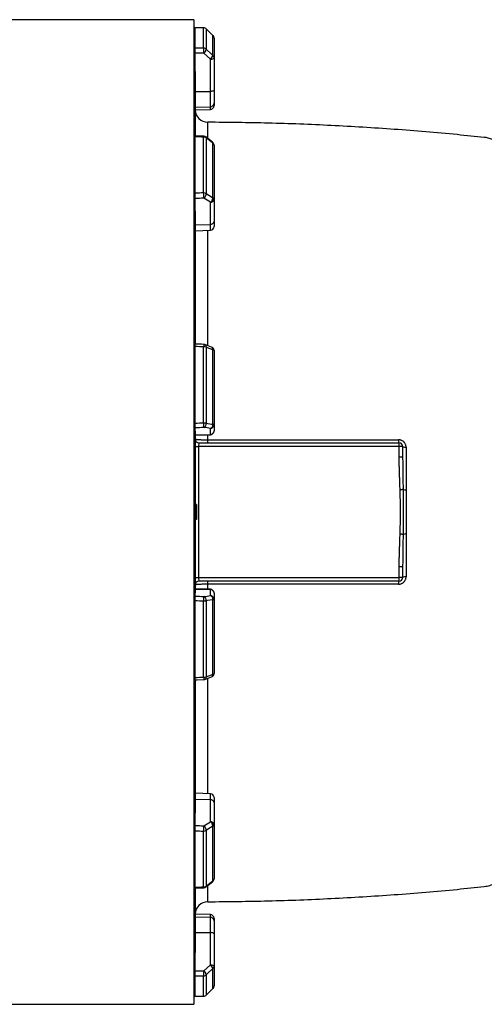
# Model space of a CAD drawing. Header units: millimetres. Extents: x 349 to 3491, y 932 to 2695.
# Tile 8 of 12: x 2706 to 3075, y 1454 to 2237. Entities that reach past the tile are written whole.
import ezdxf

# ---------------------------------------------------------------- set-up
doc = ezdxf.new("R2010")
doc.units = ezdxf.units.MM

msp = doc.modelspace()

# ---------------------------------------------------------------- linework, layer by layer
at = {"color": 7, "linetype": 'Continuous', "lineweight": 25}
for p, q in [((2844.08, 2236.51), (2605.05, 2236.51)), ((2844.08, 2236.51), (2844.08, 1453.51)), ((2845.08, 2213.74), (2845.08, 2230.12)), ((2851.83, 2213.82), (2851.83, 2230.07)), ((2859.19, 2224.05), (2853.94, 2229.25)), ((2853.96, 2229.21), (2853.96, 2212.99)), ((2859.2, 2208.13), (2859.2, 2224.01)), ((2844.08, 2221.93), (2845.08, 2221.93)), ((2860.08, 2221.93), (2860.08, 2206.13)), ((2845.08, 2195.33), (2845.08, 2209.89)), ((2844.08, 2206.13), (2845.08, 2206.13)), ((2857.18, 2179.48), (2857.18, 2205.1)), ((2860.08, 2206.13), (2860.08, 2180.5)), ((2844.08, 2197.43), (2845.08, 2196.49)), ((2845.08, 2195.33), (2845.08, 2144.48)), ((2845.08, 2179.33), (2857.18, 2179.48)), ((2857.18, 2167.31), (2857.18, 2179.48)), ((2860.08, 2180.5), (2860.08, 2170.15)), ((2860.08, 2170.15), (2860.08, 2168.19)), ((2845.08, 2166.91), (2857.18, 2167.31)), ((2845.08, 2164.77), (2857.18, 2165.19)), ((2845.08, 2098.56), (2845.08, 2143.3)), ((2851.83, 2098.75), (2851.83, 2143.15)), ((2858.93, 2139.08), (2853.69, 2143.22)), ((2853.96, 2142.48), (2853.96, 2098.18)), ((2859.2, 2094.95), (2859.2, 2138.34)), ((2844.08, 2136.73), (2845.08, 2136.73)), ((2860.08, 2136.73), (2860.08, 2093.57)), ((2844.08, 2093.57), (2845.08, 2093.57)), ((2845.08, 2084.36), (2845.08, 2094.32)), ((2857.18, 2073.74), (2857.18, 2091.27)), ((2860.08, 2093.57), (2860.08, 2076.04)), ((2844.08, 2087.62), (2845.08, 2086.98)), ((2845.08, 2084.36), (2845.08, 1978.88)), ((2860.08, 2076.04), (2860.08, 2072.04)), ((2845.08, 2073.42), (2857.18, 2073.74)), ((2845.08, 2068.62), (2857.18, 2069.04)), ((2844.08, 1973.36), (2845.08, 1973.36)), ((2845.08, 1915.45), (2845.08, 1976.56)), ((2851.83, 1915.68), (2851.83, 1976.33)), ((2858.13, 1976.17), (2852.89, 1978.13)), ((2853.96, 1976.04), (2853.96, 1915.52)), ((2859.2, 1914.79), (2859.2, 1974.07)), ((2860.08, 1973.36), (2860.08, 1914.41)), ((2844.08, 1914.41), (2845.08, 1914.41)), ((2844.08, 1912.8), (2845.08, 1912.63)), ((2845.08, 1909.26), (2845.08, 1911.95)), ((2857.18, 1906.72), (2857.18, 1911.46)), ((2860.08, 1914.41), (2860.08, 1909.67)), ((2845.08, 1909.26), (2845.08, 1780.75)), ((2845.08, 1906.3), (2857.18, 1906.72)), ((2845.08, 1905.99), (2857.18, 1906.41)), ((2860.08, 1909.67), (2860.08, 1909.41)), ((2845.08, 1897.01), (2847.82, 1897.01)), ((2847.82, 1897.01), (2847.82, 1793.01)), ((3007.34, 1897.01), (2847.82, 1897.01)), ((2848.08, 1900.01), (3007.08, 1900.01)), ((3007.34, 1888.58), (3007.34, 1897.01)), ((3010.08, 1897.01), (3007.34, 1897.01)), ((3010.08, 1897.01), (3010.08, 1888.58)), ((3010.08, 1888.58), (3007.34, 1888.58)), ((2846.08, 1851.05), (2845.08, 1851.01)), ((2846.08, 1851.05), (2846.08, 1845.01)), ((2846.08, 1845.01), (2845.08, 1845.01)), ((2846.08, 1845.01), (2846.08, 1838.96)), ((2846.08, 1838.96), (2845.08, 1839.01)), ((3007.34, 1793.01), (3007.34, 1801.43)), ((3010.08, 1801.43), (3007.34, 1801.43)), ((3010.08, 1801.43), (3010.08, 1793.01)), ((2845.08, 1793.01), (2847.82, 1793.01)), ((2847.82, 1793.01), (3007.34, 1793.01)), ((3007.08, 1790.01), (2848.08, 1790.01)), ((3010.08, 1793.01), (3007.34, 1793.01)), ((2857.18, 1783.6), (2845.08, 1784.02)), ((2845.08, 1783.71), (2857.18, 1783.29)), ((2845.08, 1778.06), (2845.08, 1780.75)), ((2857.18, 1778.55), (2857.18, 1783.29)), ((2860.08, 1780.6), (2860.08, 1780.34)), ((2860.08, 1780.34), (2860.08, 1775.6)), ((2845.08, 1777.38), (2844.08, 1777.21)), ((2844.08, 1775.6), (2845.08, 1775.6)), ((2845.08, 1713.45), (2845.08, 1774.56)), ((2851.83, 1713.68), (2851.83, 1774.33)), ((2853.96, 1774.49), (2853.96, 1713.97)), ((2859.2, 1715.94), (2859.2, 1775.22)), ((2860.08, 1775.6), (2860.08, 1716.65)), ((2844.08, 1716.65), (2845.08, 1716.65)), ((2845.08, 1711.07), (2845.08, 1605.65)), ((2852.88, 1711.88), (2858.13, 1713.84)), ((2857.18, 1620.97), (2845.08, 1621.39)), ((2845.08, 1616.59), (2857.18, 1616.27)), ((2857.18, 1598.74), (2857.18, 1616.27)), ((2860.08, 1617.97), (2860.08, 1613.97)), ((2860.08, 1613.97), (2860.08, 1596.44)), ((2845.08, 1595.69), (2845.08, 1605.65)), ((2845.08, 1603.03), (2844.08, 1602.39)), ((2844.08, 1596.44), (2845.08, 1596.44)), ((2845.08, 1546.71), (2845.08, 1591.45)), ((2851.83, 1546.86), (2851.83, 1591.26)), ((2853.96, 1591.83), (2853.96, 1547.53)), ((2859.2, 1551.67), (2859.2, 1595.06)), ((2860.08, 1596.44), (2860.08, 1553.28)), ((2844.08, 1553.28), (2845.08, 1553.28)), ((2853.69, 1546.8), (2858.93, 1550.93)), ((2845.08, 1545.65), (2845.08, 1494.68)), ((2857.18, 1524.82), (2845.08, 1525.24)), ((2845.08, 1523.1), (2857.18, 1522.7)), ((2857.18, 1510.53), (2857.18, 1522.7)), ((2860.08, 1521.82), (2860.08, 1519.86)), ((2860.08, 1519.86), (2860.08, 1509.51)), ((2845.08, 1510.68), (2857.18, 1510.53)), ((2857.18, 1484.91), (2857.18, 1510.53)), ((2860.08, 1509.51), (2860.08, 1483.88)), ((2845.08, 1493.52), (2844.08, 1492.58)), ((2845.08, 1480.12), (2845.08, 1494.68)), ((2844.08, 1483.88), (2845.08, 1483.88)), ((2859.2, 1466), (2859.2, 1481.88)), ((2860.08, 1483.88), (2860.08, 1468.08)), ((2845.08, 1459.89), (2845.08, 1476.27)), ((2851.83, 1459.94), (2851.83, 1476.19)), ((2853.96, 1477.02), (2853.96, 1460.8)), ((2844.08, 1468.08), (2845.08, 1468.08)), ((2853.94, 1460.76), (2859.19, 1465.96)), ((2853.94, 1460.76), (2859.19, 1465.96)), ((2605.05, 1453.51), (2844.08, 1453.51))]:
    msp.add_line(p, q, dxfattribs=at)
at = {"color": 1, "linetype": 'Continuous', "lineweight": 25}
for p, q in [((2851.85, 2230.12), (2851.83, 2230.07)), ((2853.95, 2229.25), (2853.96, 2229.21)), ((2859.19, 2224.06), (2859.2, 2224.01)), ((2857.18, 2165.19), (2857.18, 2167.31)), ((2857.18, 2069.04), (2857.18, 2073.74)), ((2854.99, 1906.34), (2855, 1902.45)), ((2857.18, 1906.41), (2857.18, 1906.72)), ((2855, 1787.56), (2854.99, 1783.67)), ((2857.18, 1783.29), (2857.18, 1783.6)), ((2857.18, 1616.27), (2857.18, 1620.97)), ((2857.18, 1522.7), (2857.18, 1524.82)), ((2859.2, 1466), (2859.19, 1465.95)), ((2851.83, 1459.94), (2851.85, 1459.89)), ((2853.96, 1460.8), (2853.95, 1460.76))]:
    msp.add_line(p, q, dxfattribs=at)
at = {"color": 7, "linetype": 'Continuous', "lineweight": 25, "flags": 128}
for points in [[(2851.85, 2230.12), (2850.13, 2230.13), (2844.95, 2230.17)], [(2859.2, 2224.01), (2854.96, 2228.22), (2853.96, 2229.21)], [(2857.18, 2205.1), (2854.5, 2207.59), (2851.94, 2209.97)], [(2853.96, 2212.99), (2858.2, 2209.06), (2859.2, 2208.13)], [(2857.18, 2205.1), (2857.75, 2205.13), (2858.3, 2205.19), (2858.8, 2205.29), (2859.24, 2205.42), (2859.59, 2205.57), (2859.86, 2205.75), (2860.02, 2205.93), (2860.08, 2206.13)], [(2860.08, 2180.5), (2860.02, 2180.31), (2859.86, 2180.12), (2859.59, 2179.94), (2859.24, 2179.79), (2858.8, 2179.66), (2858.3, 2179.57), (2857.75, 2179.5), (2857.18, 2179.48)], [(2851.9, 2143.86), (2850.18, 2143.9), (2845, 2144.02)], [(2859.2, 2138.34), (2854.96, 2141.69), (2853.96, 2142.48)], [(2857.18, 2091.27), (2854.5, 2092.92), (2851.94, 2094.5)], [(2853.96, 2098.18), (2858.2, 2095.56), (2859.2, 2094.95)], [(2851.93, 1978.32), (2850.21, 1978.38), (2845.03, 1978.55)], [(2859.2, 1974.07), (2854.96, 1975.66), (2853.96, 1976.04)], [(2857.18, 1911.46), (2854.5, 1911.83), (2851.94, 1912.19)], [(2853.96, 1915.52), (2858.2, 1914.93), (2859.2, 1914.79)], [(2859.2, 1914.79), (2859.4, 1914.75), (2859.57, 1914.71), (2859.72, 1914.66), (2859.85, 1914.62), (2859.95, 1914.57), (2860.02, 1914.51), (2860.06, 1914.46), (2860.08, 1914.41)], [(3010.43, 1862.79), (3010.23, 1862.79), (3010, 1862.78), (3009.73, 1862.77), (3009.44, 1862.76), (3009.11, 1862.75), (3008.77, 1862.73), (3008.41, 1862.72), (3008.04, 1862.71)], [(3010.43, 1827.22), (3010.23, 1827.22), (3010, 1827.23), (3009.73, 1827.24), (3009.44, 1827.25), (3009.11, 1827.26), (3008.77, 1827.28), (3008.41, 1827.29), (3008.04, 1827.3)], [(2851.94, 1777.82), (2854.5, 1778.18), (2857.18, 1778.55)], [(2859.2, 1775.22), (2854.96, 1774.63), (2853.96, 1774.49)], [(2859.2, 1775.22), (2859.4, 1775.26), (2859.57, 1775.3), (2859.72, 1775.35), (2859.85, 1775.39), (2859.95, 1775.44), (2860.02, 1775.5), (2860.06, 1775.55), (2860.08, 1775.6)], [(2853.96, 1713.97), (2858.2, 1715.56), (2859.2, 1715.94)], [(2845.03, 1711.46), (2846.76, 1711.52), (2851.93, 1711.69)], [(2851.94, 1595.51), (2854.5, 1597.09), (2857.18, 1598.74)], [(2859.2, 1595.06), (2854.96, 1592.45), (2853.96, 1591.83)], [(2853.96, 1547.53), (2858.2, 1550.88), (2859.2, 1551.67)], [(2845, 1545.99), (2846.73, 1546.03), (2851.9, 1546.15)], [(2860.08, 1509.51), (2860.02, 1509.7), (2859.86, 1509.89), (2859.59, 1510.07), (2859.24, 1510.22), (2858.8, 1510.35), (2858.3, 1510.44), (2857.75, 1510.51), (2857.18, 1510.53)], [(2851.94, 1480.04), (2854.5, 1482.42), (2857.18, 1484.91)], [(2859.2, 1481.88), (2854.96, 1477.95), (2853.96, 1477.02)], [(2857.18, 1484.91), (2857.75, 1484.88), (2858.3, 1484.82), (2858.8, 1484.72), (2859.24, 1484.59), (2859.59, 1484.44), (2859.86, 1484.26), (2860.02, 1484.08), (2860.08, 1483.88)], [(2853.96, 1460.8), (2858.2, 1465), (2859.2, 1466)], [(2844.95, 1459.84), (2846.68, 1459.86), (2851.85, 1459.89)]]:
    msp.add_lwpolyline(points, dxfattribs=at)
at = {"color": 7, "linetype": 'Continuous', "lineweight": 25}
for centre, radius, start, end in [((2851.84, 2227.05), 3.03, 45.58721, 90.08001), ((2851.83, 2227.12), 3, 45.25506, 89.6388), ((2857.08, 2221.93), 3, 0, 45.25438), ((2857.15, 2221.92), 2.93, 0.08463, 45.59477), ((2797.83, 2210.43), 54.12, 359.51693, 3.59725), ((2851.85, 2210.73), 3.09, 47.09712, 90.27007), ((2848.18, 2214.66), 6.01, 308.7079, 343.89293), ((2853.42, 2209.79), 6.01, 308.70103, 343.90692), ((2857.33, 2206.11), 2.75, 0.32175, 47.13883), ((2857.16, 2170.23), 2.92, 270.41432, 358.4735), ((2855.08, 2164.98), 10, 181.20713, 269.66479), ((2857.08, 2168.19), 3, 272, 0), ((2851.89, 2139.62), 3.52, 54.10029, 90.88517), ((2851.83, 2140.86), 3, 51.73727, 88.70342), ((2857.08, 2136.73), 3, 360, 51.73662), ((2858.02, 2136.66), 2.06, 1.99694, 55.11176), ((2743.55, 2093.95), 108.39, 0.29277, 2.53553), ((2851.91, 2094.79), 3.96, 58.85642, 91.08881), ((2849.23, 2098.38), 4.73, 304.94144, 357.50322), ((2854.47, 2095.15), 4.73, 304.93893, 357.51793), ((2857.41, 2093.96), 2.69, 265.08211, 351.76517), ((2858.38, 2093.45), 1.7, 3.90208, 61.22795), ((2857.41, 2076.43), 2.69, 265.08211, 351.76517), ((2857.08, 2072.04), 3, 272, 0), ((2851.95, 1969.38), 6.95, 73.23122, 90.94795), ((2851.83, 1975.33), 3, 69.44764, 88.11575), ((2857.08, 1973.36), 3, 0, 69.44722), ((2859.07, 1973.02), 1.06, 18.88821, 83.19812), ((2649.61, 1907.87), 202.38, 1.22141, 2.21113), ((2851.96, 1903.09), 12.59, 80.87645, 90.57084), ((2850.76, 1915.17), 3.21, 291.47445, 6.21286), ((2856.01, 1914.44), 3.21, 291.47671, 6.22879), ((2857.1, 1914.43), 2.98, 271.54472, 359.57848), ((2848.08, 1903.01), 3, 180, 270), ((2857.1, 1909.69), 2.98, 271.54472, 359.57848), ((2857.08, 1909.41), 3, 272, 0), ((2924.73, 1901.91), 69.73, 179.55842, 181.56422), ((3014.39, 1901.89), 7.55, 176.05626, 194.47792), ((2998.54, 1897.75), 8.83, 355.16619, 14.79594), ((3007.08, 1897.01), 3, 0, 90), ((3012.22, 1900.66), 4.23, 239.61621, 278.55883), ((3012.68, 1888.38), 25.69, 264.96817, 270.37145), ((3012.68, 1801.63), 25.69, 89.62855, 95.03183), ((3012.22, 1789.35), 4.23, 81.44117, 120.38379), ((2848.08, 1787.01), 3, 90, 180), ((2924.73, 1788.1), 69.73, 178.43578, 180.44158), ((3014.39, 1788.12), 7.55, 165.52208, 183.94374), ((2998.54, 1792.26), 8.83, 345.20406, 4.83381), ((3007.08, 1793.01), 3, 270, 0), ((2649.61, 1782.14), 202.38, 357.78887, 358.77859), ((2850.76, 1774.84), 3.21, 353.78714, 68.52555), ((2857.08, 1780.6), 3, 0, 88), ((2857.1, 1780.32), 2.98, 0.42152, 88.45528), ((2856.01, 1775.57), 3.21, 353.77121, 68.52329), ((2857.1, 1775.58), 2.98, 0.42152, 88.45528), ((2851.96, 1786.92), 12.59, 269.42916, 279.12355), ((2857.08, 1716.65), 3, 290.55278, 0), ((2859.07, 1716.99), 1.06, 276.80188, 341.11179), ((2851.95, 1720.63), 6.95, 269.05205, 286.76878), ((2851.83, 1714.68), 3, 271.88425, 290.55236), ((2857.08, 1617.97), 3, 0, 88), ((2857.41, 1613.58), 2.69, 8.23483, 94.91789), ((2857.41, 1596.05), 2.69, 8.23483, 94.91789), ((2854.47, 1594.86), 4.73, 2.48207, 55.06107), ((2743.55, 1596.06), 108.39, 357.46447, 359.70723), ((2851.91, 1595.22), 3.96, 268.91119, 301.14358), ((2849.23, 1591.63), 4.73, 2.49678, 55.05856), ((2858.38, 1596.56), 1.7, 298.77205, 356.09792), ((2857.08, 1553.28), 3, 308.26338, 0), ((2858.02, 1553.36), 2.06, 304.88824, 358.00306), ((2851.89, 1550.39), 3.52, 269.11483, 305.89971), ((2851.83, 1549.15), 3, 271.29658, 308.26273), ((2855.08, 1525.03), 10, 90.18316, 178.79285), ((2857.08, 1521.82), 3, 0, 88), ((2857.16, 1519.78), 2.92, 1.5265, 89.58568), ((2797.83, 1479.58), 54.12, 356.40275, 0.48307), ((2848.18, 1475.35), 6.01, 16.10707, 51.2921), ((2853.42, 1480.22), 6.01, 16.09308, 51.29897), ((2857.33, 1483.9), 2.75, 312.86117, 359.67825), ((2851.85, 1479.28), 3.09, 269.72993, 312.90288), ((2857.08, 1468.08), 3, 314.74562, 0), ((2857.15, 1468.09), 2.93, 314.40523, 359.91537), ((2851.84, 1462.96), 3.03, 269.91999, 314.41279), ((2851.83, 1462.89), 3, 270.3612, 314.74494)]:
    msp.add_arc(centre, radius, start, end, dxfattribs=at)
at = {"color": 1, "linetype": 'Continuous', "lineweight": 25}
for centre, radius, start, end in [((2855.02, 2143.2), 3.18, 168.09391, 181.04702), ((2853.11, 2142.59), 0.854, 352.21491, 46.98308), ((2858.35, 2138.46), 0.854, 352.17907, 47.03426), ((2890.22, 1975.43), 38.4, 175.67696, 178.65334), ((2851.94, 1976.33), 2.03, 351.6505, 62.3243), ((2857.19, 1974.37), 2.03, 351.6195, 62.42743), ((2857.19, 1715.64), 2.03, 297.54117, 8.38367), ((2877.62, 1713.96), 25.79, 180.61891, 185.05078), ((2851.94, 1713.68), 2.03, 297.6757, 8.3495), ((2858.35, 1551.55), 0.854, 312.95846, 7.82163), ((2855.02, 1546.81), 3.18, 178.95288, 191.90623), ((2853.11, 1547.42), 0.854, 313.01692, 7.78509)]:
    msp.add_arc(centre, radius, start, end, dxfattribs=at)
at = {"color": 7, "linetype": 'Continuous', "lineweight": 25}
for centre, major_axis, ratio, start_param, end_param in [((2774.12, 1845.01), (11125.18, -68.07), 0.034655, 1.564022, 1.56463), ((2774.12, 1845.01), (11125.18, 134.05), 0.033063, 1.563412, 1.564019), ((2774.22, 1843.98), (11125.18, 133.02), 0.03281, 1.563418, 1.564035), ((2774.12, 1845.01), (11125.18, -251.83), 0.026944, 1.56442, 1.565028), ((2774.12, 1845.01), (11125.18, 300.06), 0.022604, 1.563201, 1.563808), ((2774.22, 1842.71), (11125.18, 297.76), 0.022431, 1.56321, 1.563827), ((2774.12, 1845.01), (11125.18, -367.94), 0.012023, 1.564208, 1.564815), ((2774.12, 1845.01), (11125.18, 385.57), 0.006103, 1.563599, 1.564206), ((2774.22, 1842.05), (11125.18, 382.61), 0.006057, 1.563602, 1.564219), ((2848.08, 1897.01), (0, 3), 0.087156, 0, 1.570796), ((2848.08, 1793.01), (0, 3), 0.087156, 1.570796, 3.141593), ((2774.22, 1847.96), (11125.18, -382.61), 0.006057, 4.718966, 4.719583), ((2774.12, 1845.01), (11125.18, -385.57), 0.006103, 4.718979, 4.719586), ((2774.12, 1845.01), (11125.18, 367.94), 0.012023, 4.71837, 4.718977), ((2774.22, 1847.3), (11125.18, -297.76), 0.022431, 4.719358, 4.719975), ((2774.12, 1845.01), (11125.18, -300.06), 0.022604, 4.719377, 4.719984), ((2774.12, 1845.01), (11125.18, 251.83), 0.026944, 4.718158, 4.718765), ((2774.22, 1846.03), (11125.18, -133.02), 0.03281, 4.71915, 4.719767), ((2774.12, 1845.01), (11125.18, -134.05), 0.033063, 4.719166, 4.719773), ((2774.12, 1845.01), (11125.18, 68.07), 0.034655, 4.718555, 4.719163)]:
    msp.add_ellipse(centre, major_axis=major_axis, ratio=ratio, start_param=start_param, end_param=end_param, dxfattribs=at)
for points, knots in [([(2845.08, 2209.89), (2845.08, 2210.08), (2845.08, 2210.27), (2845.08, 2210.65), (2845.08, 2210.85), (2845.08, 2211.25), (2845.08, 2211.44), (2845.08, 2211.82), (2845.08, 2212.01), (2845.08, 2212.37), (2845.08, 2212.54), (2845.08, 2212.86), (2845.08, 2213), (2845.08, 2213.27), (2845.08, 2213.39), (2845.08, 2213.59), (2845.08, 2213.67), (2845.08, 2213.74)], [0, 0, 0, 0, 0.125, 0.125, 0.25, 0.25, 0.375, 0.375, 0.5, 0.5, 0.625, 0.625, 0.75, 0.75, 0.875, 0.875, 1, 1, 1, 1]), ([(3074.97, 2142.77), (3067.8, 2143.56), (3044, 2146.18), (3003.46, 2149.43), (2953.37, 2152.52), (2903.89, 2154.45), (2871.09, 2154.79), (2855.03, 2154.96)], [0, 0, 0, 0, 0.0981674, 0.3258693, 0.5535768, 0.7813283, 1, 1, 1, 1]), ([(2845.08, 2143.3), (2845.08, 2143.49), (2845.08, 2143.86), (2845.08, 2144.06), (2845.08, 2144.01), (2845.08, 2144)], [0, 0, 0, 0, 0.479074, 0.958152, 1, 1, 1, 1]), ([(3074.98, 1547.25), (3075.75, 1547.3), (3077.9, 1547.44), (3081.41, 1548.73), (3085.22, 1550.74), (3088.76, 1553.33), (3092.02, 1556.27), (3095.26, 1559.76), (3098.95, 1564.39), (3102.79, 1570.09), (3106.77, 1576.99), (3110.19, 1583.76), (3113.31, 1590.64), (3116.14, 1597.51), (3118.91, 1604.85), (3121.6, 1612.66), (3124.21, 1620.91), (3126.73, 1629.59), (3129.17, 1638.72), (3131.52, 1648.33), (3133.77, 1658.39), (3135.93, 1668.92), (3137.97, 1679.86), (3139.85, 1690.94), (3141.57, 1702.08), (3143.06, 1712.8), (3144.39, 1723.32), (3145.56, 1733.6), (3146.64, 1744.07), (3147.75, 1756.3), (3148.84, 1770.34), (3149.79, 1785.72), (3150.5, 1800.75), (3151, 1815.38), (3151.3, 1830.15), (3151.39, 1844.04), (3151.32, 1856.98), (3151.13, 1868.98), (3150.8, 1880.98), (3150.34, 1892.99), (3149.74, 1904.93), (3149.02, 1916.84), (3148.15, 1928.66), (3147.17, 1940.26), (3146.08, 1951.58), (3144.87, 1962.64), (3143.54, 1973.53), (3142.09, 1984.26), (3140.53, 1994.77), (3138.85, 2005.08), (3137.06, 2015.15), (3135.16, 2024.94), (3133.16, 2034.4), (3131.07, 2043.56), (3128.87, 2052.41), (3126.58, 2060.95), (3124.19, 2069.14), (3121.72, 2076.99), (3119.15, 2084.48), (3116.04, 2092.83), (3112.56, 2101.18), (3108.7, 2109.32), (3105.21, 2115.81), (3101.88, 2121.28), (3098.73, 2125.86), (3095.53, 2129.94), (3092.28, 2133.48), (3089.01, 2136.48), (3085.7, 2138.92), (3082.36, 2140.84), (3078.98, 2142.14), (3076.51, 2142.81), (3075.17, 2142.86), (3074.98, 2142.87)], [0, 0, 0, 0, 0.009795, 0.027003, 0.044259, 0.058255, 0.072276, 0.086411, 0.100572, 0.121007, 0.138161, 0.155358, 0.169293, 0.18325, 0.197315, 0.211405, 0.225445, 0.239511, 0.253696, 0.267907, 0.28231, 0.296741, 0.311299, 0.325888, 0.339492, 0.353121, 0.365165, 0.377209, 0.389325, 0.401442, 0.418961, 0.436537, 0.452317, 0.468138, 0.484044, 0.499994, 0.512834, 0.525697, 0.538688, 0.551679, 0.564765, 0.57785, 0.591068, 0.60431, 0.617143, 0.629997, 0.642973, 0.65595, 0.669014, 0.682079, 0.695267, 0.708478, 0.721599, 0.734741, 0.748002, 0.761262, 0.774609, 0.787956, 0.801422, 0.81491, 0.835499, 0.852784, 0.870114, 0.884159, 0.898227, 0.912405, 0.926608, 0.940652, 0.954722, 0.968912, 0.983128, 0.99754, 1, 1, 1, 1]), ([(2845.08, 2094.32), (2845.08, 2094.45), (2845.08, 2094.59), (2845.08, 2094.9), (2845.08, 2095.06), (2845.08, 2095.41), (2845.08, 2095.6), (2845.08, 2095.97), (2845.08, 2096.17), (2845.08, 2096.56), (2845.08, 2096.76), (2845.08, 2097.15), (2845.08, 2097.35), (2845.08, 2097.72), (2845.08, 2097.9), (2845.08, 2098.25), (2845.08, 2098.41), (2845.08, 2098.56)], [0, 0, 0, 0, 0.125, 0.125, 0.25, 0.25, 0.375, 0.375, 0.5, 0.5, 0.625, 0.625, 0.75, 0.75, 0.875, 0.875, 1, 1, 1, 1]), ([(2845.08, 1976.56), (2845.08, 1976.86), (2845.08, 1977.48), (2845.08, 1978.14), (2845.08, 1978.52), (2845.08, 1978.51), (2845.08, 1978.51)], [0, 0, 0, 0, 0.274806, 0.549614, 0.824347, 1, 1, 1, 1]), ([(2845.08, 1911.95), (2845.08, 1911.98), (2845.08, 1912.04), (2845.08, 1912.18), (2845.08, 1912.27), (2845.08, 1912.48), (2845.08, 1912.61), (2845.08, 1912.88), (2845.08, 1913.03), (2845.08, 1913.35), (2845.08, 1913.52), (2845.08, 1913.89), (2845.08, 1914.08), (2845.08, 1914.46), (2845.08, 1914.66), (2845.08, 1915.05), (2845.08, 1915.25), (2845.08, 1915.45)], [0, 0, 0, 0, 0.125, 0.125, 0.25, 0.25, 0.375, 0.375, 0.5, 0.5, 0.625, 0.625, 0.75, 0.75, 0.875, 0.875, 1, 1, 1, 1]), ([(2845.08, 1903.01), (2845.08, 1902.97), (2845.14, 1902.93), (2845.33, 1902.88), (2845.41, 1902.86), (2845.59, 1902.83), (2845.7, 1902.81), (2846.07, 1902.76), (2846.37, 1902.73), (2847.09, 1902.67), (2847.5, 1902.64), (2848.42, 1902.59), (2848.91, 1902.57), (2849.72, 1902.53), (2850.01, 1902.52), (2850.58, 1902.51), (2850.87, 1902.5), (2851.77, 1902.48), (2852.39, 1902.47), (2853.68, 1902.45), (2854.34, 1902.45), (2855, 1902.45)], [0, 0, 0, 0, 0.125, 0.125, 0.1875, 0.1875, 0.25, 0.25, 0.375, 0.375, 0.5, 0.5, 0.625, 0.625, 0.6875, 0.6875, 0.75, 0.75, 0.875, 0.875, 1, 1, 1, 1]), ([(2855, 1902.45), (2880.34, 1902.44), (2905.67, 1902.43), (2943.64, 1902.42), (2956.29, 1902.42), (2981.58, 1902.41), (2994.22, 1902.41), (3006.86, 1902.41)], [0, 0, 0, 0, 0.5, 0.5, 0.75, 0.75, 1, 1, 1, 1]), ([(3012.85, 1896.47), (3012.85, 1896.86), (3012.81, 1897.25), (3012.69, 1897.82), (3012.65, 1898.01), (3012.53, 1898.38), (3012.47, 1898.56), (3012.24, 1899.1), (3012.06, 1899.44), (3011.62, 1900.09), (3011.37, 1900.39), (3010.96, 1900.8), (3010.81, 1900.93), (3010.51, 1901.18), (3010.35, 1901.3), (3009.86, 1901.63), (3009.51, 1901.81), (3008.97, 1902.03), (3008.78, 1902.1), (3008.4, 1902.21), (3008.21, 1902.26), (3007.64, 1902.37), (3007.25, 1902.41), (3006.86, 1902.41)], [0, 0, 0, 0, 0.125, 0.125, 0.1875, 0.1875, 0.25, 0.25, 0.375, 0.375, 0.5, 0.5, 0.5625, 0.5625, 0.625, 0.625, 0.75, 0.75, 0.8125, 0.8125, 0.875, 0.875, 1, 1, 1, 1]), ([(3008.04, 1862.71), (3008.01, 1863.5), (3007.94, 1865.65), (3007.81, 1869.02), (3007.68, 1872.54), (3007.57, 1875.83), (3007.48, 1878.93), (3007.41, 1881.84), (3007.37, 1884.34), (3007.34, 1886.49), (3007.34, 1887.9), (3007.34, 1888.58)], [0, 0, 0, 0, 0.091689, 0.250006, 0.390264, 0.500012, 0.631428, 0.750003, 0.837269, 0.9206, 1, 1, 1, 1]), ([(3010.08, 1888.58), (3010.08, 1884.29), (3010.13, 1880), (3010.27, 1871.4), (3010.35, 1867.1), (3010.43, 1862.79)], [0, 0, 0, 0, 0.5, 0.5, 1, 1, 1, 1]), ([(3008.04, 1827.3), (3008.06, 1828.03), (3008.11, 1829.48), (3008.17, 1831.66), (3008.23, 1833.86), (3008.27, 1836.07), (3008.3, 1838.29), (3008.32, 1840.52), (3008.34, 1842.76), (3008.34, 1845.75), (3008.33, 1849.48), (3008.27, 1853.93), (3008.18, 1858.33), (3008.09, 1861.25), (3008.04, 1862.71)], [0, 0, 0, 0, 0.061405, 0.123121, 0.185148, 0.247488, 0.310142, 0.373112, 0.436398, 0.500001, 0.62689, 0.752513, 0.87688, 1, 1, 1, 1]), ([(3010.43, 1862.79), (3010.48, 1859.83), (3010.51, 1856.87), (3010.54, 1850.94), (3010.55, 1847.97), (3010.55, 1842.04), (3010.54, 1839.07), (3010.51, 1833.14), (3010.48, 1830.18), (3010.43, 1827.22)], [0, 0, 0, 0, 0.25, 0.25, 0.5, 0.5, 0.75, 0.75, 1, 1, 1, 1]), ([(3012.85, 1862.7), (3012.85, 1859.75), (3012.83, 1856.8), (3012.8, 1850.91), (3012.79, 1847.96), (3012.79, 1842.05), (3012.8, 1839.11), (3012.83, 1833.21), (3012.85, 1830.26), (3012.85, 1827.31)], [0, 0, 0, 0, 0.25, 0.25, 0.5, 0.5, 0.75, 0.75, 1, 1, 1, 1]), ([(3007.34, 1801.43), (3007.34, 1801.94), (3007.34, 1802.98), (3007.36, 1804.57), (3007.38, 1806.21), (3007.41, 1808.35), (3007.48, 1811.08), (3007.57, 1814.18), (3007.68, 1817.47), (3007.81, 1820.99), (3007.94, 1824.36), (3008.01, 1826.51), (3008.04, 1827.3)], [0, 0, 0, 0, 0.059181, 0.1205729, 0.1841771, 0.2499953, 0.3685724, 0.4999915, 0.609738, 0.7499958, 0.9083115, 1, 1, 1, 1]), ([(3010.43, 1827.22), (3010.35, 1822.91), (3010.27, 1818.61), (3010.13, 1810.02), (3010.08, 1805.72), (3010.08, 1801.43)], [0, 0, 0, 0, 0.5, 0.5, 1, 1, 1, 1]), ([(3006.86, 1787.6), (3007.25, 1787.6), (3007.64, 1787.64), (3008.42, 1787.79), (3008.79, 1787.91), (3009.34, 1788.13), (3009.51, 1788.21), (3009.86, 1788.4), (3010.03, 1788.5), (3010.52, 1788.82), (3010.82, 1789.07), (3011.38, 1789.62), (3011.63, 1789.93), (3012.06, 1790.57), (3012.25, 1790.92), (3012.47, 1791.45), (3012.54, 1791.64), (3012.65, 1792.01), (3012.7, 1792.2), (3012.81, 1792.77), (3012.85, 1793.15), (3012.85, 1793.54)], [0, 0, 0, 0, 0.125, 0.125, 0.25, 0.25, 0.3125, 0.3125, 0.375, 0.375, 0.5, 0.5, 0.625, 0.625, 0.75, 0.75, 0.8125, 0.8125, 0.875, 0.875, 1, 1, 1, 1]), ([(2855, 1787.56), (2854.34, 1787.56), (2853.69, 1787.56), (2852.73, 1787.55), (2852.42, 1787.54), (2851.79, 1787.53), (2851.48, 1787.53), (2850.58, 1787.5), (2850.01, 1787.49), (2849.2, 1787.46), (2848.94, 1787.44), (2848.43, 1787.42), (2848.19, 1787.41), (2847.51, 1787.37), (2847.1, 1787.34), (2846.56, 1787.3), (2846.39, 1787.28), (2846.09, 1787.25), (2845.81, 1787.22), (2845.6, 1787.18), (2845.41, 1787.15), (2845.33, 1787.13), (2845.14, 1787.08), (2845.08, 1787.04), (2845.08, 1787.01)], [0, 0, 0, 0, 0.125, 0.125, 0.1875, 0.1875, 0.25, 0.25, 0.375, 0.375, 0.4375, 0.4375, 0.5, 0.5, 0.625, 0.625, 0.6875, 0.6875, 0.75, 0.8125, 0.8125, 0.875, 0.875, 1, 1, 1, 1]), ([(3006.86, 1787.6), (2994.22, 1787.6), (2981.58, 1787.6), (2956.28, 1787.59), (2943.63, 1787.59), (2905.67, 1787.58), (2880.34, 1787.57), (2855, 1787.56)], [0, 0, 0, 0, 0.25, 0.25, 0.5, 0.5, 1, 1, 1, 1]), ([(2845.08, 1774.56), (2845.08, 1774.76), (2845.08, 1774.96), (2845.08, 1775.35), (2845.08, 1775.55), (2845.08, 1775.93), (2845.08, 1776.12), (2845.08, 1776.48), (2845.08, 1776.66), (2845.08, 1776.98), (2845.08, 1777.13), (2845.08, 1777.4), (2845.08, 1777.53), (2845.08, 1777.74), (2845.08, 1777.83), (2845.08, 1777.97), (2845.08, 1778.03), (2845.08, 1778.06)], [0, 0, 0, 0, 0.125, 0.125, 0.25, 0.25, 0.375, 0.375, 0.5, 0.5, 0.625, 0.625, 0.75, 0.75, 0.875, 0.875, 1, 1, 1, 1]), ([(2845.08, 1711.47), (2845.08, 1711.49), (2845.08, 1711.55), (2845.08, 1712.06), (2845.08, 1712.72), (2845.08, 1713.24), (2845.08, 1713.45)], [0, 0, 0, 0, 0.264869, 0.539218, 0.813725, 1, 1, 1, 1]), ([(2845.08, 1591.45), (2845.08, 1591.6), (2845.08, 1591.76), (2845.08, 1592.1), (2845.08, 1592.29), (2845.08, 1592.66), (2845.08, 1592.85), (2845.08, 1593.24), (2845.08, 1593.44), (2845.08, 1593.84), (2845.08, 1594.03), (2845.08, 1594.41), (2845.08, 1594.59), (2845.08, 1594.94), (2845.08, 1595.11), (2845.08, 1595.42), (2845.08, 1595.56), (2845.08, 1595.69)], [0, 0, 0, 0, 0.125, 0.125, 0.25, 0.25, 0.375, 0.375, 0.5, 0.5, 0.625, 0.625, 0.75, 0.75, 0.875, 0.875, 1, 1, 1, 1]), ([(2845.08, 1546.04), (2845.08, 1546.03), (2845.08, 1545.99), (2845.08, 1546.24), (2845.08, 1546.58), (2845.08, 1546.71)], [0, 0, 0, 0, 0.197143, 0.675439, 1, 1, 1, 1]), ([(2855.03, 1535.05), (2871.09, 1535.22), (2903.89, 1535.56), (2953.37, 1537.5), (3003.46, 1540.58), (3044.01, 1543.83), (3067.81, 1546.45), (3074.98, 1547.24)], [0, 0, 0, 0, 0.21866, 0.446399, 0.674094, 0.901784, 1, 1, 1, 1]), ([(2845.08, 1476.27), (2845.08, 1476.34), (2845.08, 1476.42), (2845.08, 1476.62), (2845.08, 1476.74), (2845.08, 1477.01), (2845.08, 1477.15), (2845.08, 1477.47), (2845.08, 1477.64), (2845.08, 1477.99), (2845.08, 1478.18), (2845.08, 1478.56), (2845.08, 1478.76), (2845.08, 1479.15), (2845.08, 1479.35), (2845.08, 1479.74), (2845.08, 1479.93), (2845.08, 1480.12)], [0, 0, 0, 0, 0.125, 0.125, 0.25, 0.25, 0.375, 0.375, 0.5, 0.5, 0.625, 0.625, 0.75, 0.75, 0.875, 0.875, 1, 1, 1, 1])]:
    msp.add_open_spline(points, degree=3, knots=knots, dxfattribs=at)
at = {"color": 1, "linetype": 'Continuous', "lineweight": 25}
for points, knots in [([(2855.03, 2154.91), (2855.03, 2154.93), (2855.03, 2154.97), (2855.03, 2154.44), (2855.02, 2153.37), (2855.01, 2151.76), (2855, 2149.63), (2854.98, 2146.92), (2854.97, 2144.45), (2854.96, 2142.69), (2854.96, 2142.21)], [0, 0, 0, 0, 0.071878, 0.221531, 0.365144, 0.508757, 0.653365, 0.797974, 0.945714, 1, 1, 1, 1]), ([(2854.83, 2068.96), (2854.83, 2067.94), (2854.82, 2063.99), (2854.83, 2056.69), (2854.83, 2047.08), (2854.83, 2037), (2854.84, 2026.51), (2854.85, 2015.58), (2854.86, 2004.32), (2854.88, 1993.15), (2854.89, 1984.16), (2854.9, 1978.98), (2854.9, 1977.38)], [0, 0, 0, 0, 0.03948, 0.152811, 0.266929, 0.381046, 0.497644, 0.614242, 0.731698, 0.849155, 0.953392, 1, 1, 1, 1]), ([(2854.9, 1712.63), (2854.9, 1711), (2854.89, 1704.15), (2854.87, 1692.52), (2854.86, 1677.79), (2854.84, 1663.6), (2854.83, 1649.82), (2854.83, 1636.58), (2854.82, 1626.94), (2854.83, 1622), (2854.83, 1621.05)], [0, 0, 0, 0, 0.047428, 0.198465, 0.349544, 0.500739, 0.651819, 0.807254, 0.962814, 1, 1, 1, 1]), ([(2854.96, 1547.8), (2854.96, 1547.28), (2854.97, 1545.03), (2854.99, 1541.97), (2855.01, 1538.66), (2855.02, 1536.42), (2855.03, 1535.18), (2855.03, 1535.13), (2855.03, 1535.11)], [0, 0, 0, 0, 0.0590632, 0.2529541, 0.452536, 0.6522831, 0.8518651, 1, 1, 1, 1])]:
    msp.add_open_spline(points, degree=3, knots=knots, dxfattribs=at)
at = {"color": 7, "linetype": 'Continuous', "lineweight": 25}
for points in [[(3012.85, 1896.47), (3012.85, 1885.27), (3012.85, 1874.01), (3012.85, 1862.7)], [(3012.85, 1827.31), (3012.85, 1815.98), (3012.85, 1804.72), (3012.85, 1793.54)]]:
    msp.add_open_spline(points, degree=3, dxfattribs=at)

doc.saveas('drawing.dxf')
